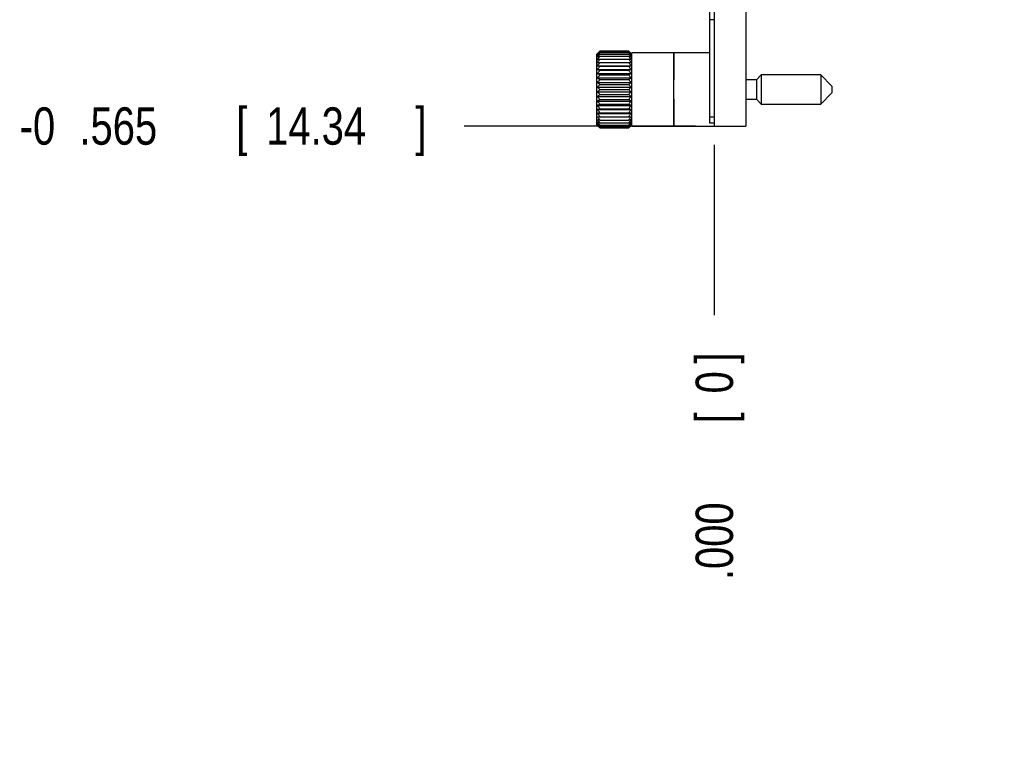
# Model space of a CAD drawing. Header units: inches. Extents: x 0 to 34, y 0 to 22.
# Tile 19 of 59: x 10.6 to 13.9, y 3.8 to 6.3. Entities that reach past the tile are written whole.
import ezdxf

# ---------------------------------------------------------------- set-up
doc = ezdxf.new("R2010")
doc.units = ezdxf.units.IN
doc.header["$LTSCALE"] = 1.87
doc.header["$MEASUREMENT"] = 0
doc.layers.get('0').update_dxf_attribs({"linetype": 'CONTINUOUS'})
doc.layers.add('DATUMCURVES', color=7, linetype='CONTINUOUS')
doc.layers.add('DIMENSIONS', color=7, linetype='CONTINUOUS')
doc.styles.get("Standard").update_dxf_attribs({"font": 'txt', "width": 0.8})
doc.dimstyles.new('DIMSTYLE_1', dxfattribs={"dimtxt": 0.125, "dimasz": 0.18, "dimexe": 0.18, "dimexo": 0.0625, "dimgap": 0.09, "dimtad": 0, "dimtih": 1, "dimtoh": 1, "dimdec": 3, "dimzin": 4, "dimdsep": 46, "dimtxsty": 'STANDARD', "dimblk": '_FILLED', "dimblk1": '_FILLED', "dimblk2": '_FILLED', "dimcen": 0.09, "dimadec": 0, "dimazin": 0, "dimtp": 0.001, "dimtm": 0.001, "dimtfac": 1, "dimtdec": 3, "dimtofl": 0, "dimtmove": 0, "dimatfit": 3, "dimldrblk": '_FILLED', "dimfxl": 1, "dimtolj": 1, "dimtzin": 4, "dimarcsym": 0})

# ---------------------------------------------------------------- blocks, each defined once
blk = doc.blocks.new('*D2')
at = {"layer": 'DIMENSIONS', "color": 2, "linetype": 'CONTINUOUS'}
blk.add_line((19.4346, 6.517), (19.4346, 5.303), dxfattribs=at)
at = {"layer": 'DIMENSIONS', "color": 2, "linetype": 'CONTINUOUS', "width": 0.8}
for s, p in [(']', (19.4971, 5.1405)), ('165.22', (19.4971, 4.5405)), ('[', (19.4971, 4.4405)), ('6.505', (19.4971, 3.8155))]:
    blk.add_text(s, height=0.125, rotation=90, dxfattribs=at).set_placement(p)
blk = doc.blocks.new('_FILLED')
at = {"color": 0, "linetype": 'BYBLOCK'}
blk.add_solid([(0, 0), (-1, 0.174), (-1, -0.174)], dxfattribs=at)
blk = doc.blocks.new('*D3')
at = {"layer": 'DIMENSIONS', "color": 2, "linetype": 'CONTINUOUS'}
blk.add_line((12.9298, 5.8733), (12.9298, 5.303), dxfattribs=at)
at = {"layer": 'DIMENSIONS', "color": 2, "linetype": 'CONTINUOUS', "width": 0.8}
for s, p in [(']', (12.9923, 5.1405)), ('0', (12.9923, 5.0405)), ('[', (12.9923, 4.9405)), ('.000', (12.9923, 4.4155))]:
    blk.add_text(s, height=0.125, rotation=90, dxfattribs=at).set_placement(p)
blk = doc.blocks.new('*D4')
at = {"layer": 'DIMENSIONS', "color": 2, "linetype": 'CONTINUOUS'}
blk.add_line((12.8673, 5.9358), (12.092, 5.9358), dxfattribs=at)
at = {"layer": 'DIMENSIONS', "color": 2, "linetype": 'CONTINUOUS', "width": 0.8}
for s, p in [('-0', (10.6045, 5.8733)), ('.565', (10.8045, 5.8733)), ('[', (11.3295, 5.8733)), ('14.34', (11.4295, 5.8733)), (']', (11.9295, 5.8733))]:
    blk.add_text(s, height=0.125, dxfattribs=at).set_placement(p)

msp = doc.modelspace()

# ---------------------------------------------------------------- linework, layer by layer
at = {"color": 7, "linetype": 'CONTINUOUS'}
for p, q in [((12.9148, 5.9457), (12.9148, 10.992)), ((12.9298, 11.0021), (12.9298, 5.9358)), ((13.0348, 11.0021), (13.0348, 5.9358)), ((12.9298, 6.2917), (12.9148, 6.2917)), ((12.5389, 6.1789), (12.536, 6.1761)), ((12.536, 5.9399), (12.536, 6.1761)), ((12.6434, 6.1867), (12.5467, 6.1867)), ((12.5467, 6.1856), (12.6434, 6.1856)), ((12.5467, 6.1823), (12.6434, 6.1823)), ((12.5467, 6.1769), (12.6434, 6.1769)), ((12.5467, 6.1695), (12.6434, 6.1695)), ((12.644, 6.1862), (12.6434, 6.1867)), ((12.6538, 6.1763), (12.6512, 6.1789)), ((12.6538, 5.9355), (12.6538, 6.1805)), ((12.9148, 6.1805), (12.6538, 6.1805)), ((12.539, 6.149), (12.6511, 6.149)), ((12.539, 6.1378), (12.6511, 6.1378)), ((12.5467, 6.1601), (12.6434, 6.1601)), ((12.5467, 6.1363), (12.6434, 6.1363)), ((12.539, 6.1252), (12.6511, 6.1252)), ((12.539, 6.1115), (12.6511, 6.1115)), ((12.5467, 6.1223), (12.6434, 6.1223)), ((12.5467, 6.1072), (12.6434, 6.1072)), ((13.0871, 6.1068), (13.071, 6.0907)), ((13.0871, 6.1068), (13.0871, 6.0092)), ((13.2859, 6.1068), (13.0871, 6.1068)), ((13.3233, 6.0694), (13.2859, 6.1068)), ((13.2859, 6.1068), (13.2859, 6.0092)), ((12.539, 6.0969), (12.6511, 6.0969)), ((12.539, 6.0816), (12.6511, 6.0816)), ((12.539, 6.0659), (12.6511, 6.0659)), ((12.5467, 6.0913), (12.6434, 6.0913)), ((12.5467, 6.0748), (12.6434, 6.0748)), ((13.071, 6.0907), (13.0348, 6.0907)), ((13.071, 6.0907), (13.071, 6.0253)), ((13.3233, 6.0694), (13.3233, 6.0466)), ((12.539, 6.0501), (12.6511, 6.0501)), ((12.539, 6.0344), (12.6511, 6.0344)), ((12.5467, 6.058), (12.6434, 6.058)), ((12.5467, 6.0412), (12.6434, 6.0412)), ((13.2859, 6.0092), (13.3233, 6.0466)), ((12.539, 6.0191), (12.6511, 6.0191)), ((12.539, 6.0044), (12.6511, 6.0044)), ((12.5467, 6.0247), (12.6434, 6.0247)), ((12.5467, 6.0087), (12.6434, 6.0087)), ((13.0348, 6.0253), (13.071, 6.0253)), ((13.071, 6.0253), (13.0871, 6.0092)), ((13.0871, 6.0092), (13.2859, 6.0092)), ((12.539, 5.9907), (12.6511, 5.9907)), ((12.539, 5.9781), (12.6511, 5.9781)), ((12.539, 5.9669), (12.6511, 5.9669)), ((12.5467, 5.9936), (12.6434, 5.9936)), ((12.5467, 5.9796), (12.6434, 5.9796)), ((12.9298, 5.9657), (12.9148, 5.9657)), ((12.536, 5.9399), (12.5389, 5.937)), ((12.5467, 5.9558), (12.6434, 5.9558)), ((12.5467, 5.9465), (12.6434, 5.9465)), ((12.5467, 5.939), (12.6434, 5.939)), ((12.5467, 5.9336), (12.6434, 5.9336)), ((12.6512, 5.937), (12.6538, 5.9397)), ((12.6538, 5.9355), (12.9298, 5.9355)), ((12.9298, 5.9457), (12.9148, 5.9457)), ((12.9298, 5.9358), (13.0348, 5.9358)), ((12.5461, 5.9298), (12.5467, 5.9292)), ((12.5467, 5.9303), (12.6434, 5.9303)), ((12.5467, 5.9292), (12.6434, 5.9292))]:
    msp.add_line(p, q, dxfattribs=at)
for points, knots in [([(12.5461, 6.1862), (12.5454, 6.1855), (12.5439, 6.1839), (12.5415, 6.1814), (12.5398, 6.1797), (12.539, 6.1788)], [0, 0, 0, 0, 0.289275, 0.648111, 1, 1, 1, 1]), ([(12.539, 6.1788), (12.5398, 6.1796), (12.5415, 6.1811), (12.5441, 6.1833), (12.5458, 6.1849), (12.5467, 6.1856)], [0, 0, 0, 0, 0.326372, 0.659714, 1, 1, 1, 1]), ([(12.5467, 6.1856), (12.5458, 6.1846), (12.544, 6.1827), (12.5415, 6.1797), (12.5398, 6.1777), (12.539, 6.1767)], [0, 0, 0, 0, 0.33932, 0.672656, 1, 1, 1, 1]), ([(12.539, 6.1767), (12.5398, 6.1774), (12.5415, 6.1786), (12.5441, 6.1805), (12.5458, 6.1817), (12.5467, 6.1823)], [0, 0, 0, 0, 0.325637, 0.658984, 1, 1, 1, 1]), ([(12.5467, 6.1823), (12.5458, 6.1812), (12.544, 6.1791), (12.5415, 6.1759), (12.5398, 6.1737), (12.539, 6.1726)], [0, 0, 0, 0, 0.33898, 0.672315, 1, 1, 1, 1]), ([(12.539, 6.1726), (12.5398, 6.1731), (12.5415, 6.1741), (12.5441, 6.1755), (12.5458, 6.1764), (12.5467, 6.1769)], [0, 0, 0, 0, 0.324774, 0.658129, 1, 1, 1, 1]), ([(12.5467, 6.1769), (12.5458, 6.1758), (12.544, 6.1735), (12.5415, 6.17), (12.5398, 6.1677), (12.539, 6.1666)], [0, 0, 0, 0, 0.338736, 0.67207, 1, 1, 1, 1]), ([(12.539, 6.1666), (12.5398, 6.1669), (12.5415, 6.1675), (12.5441, 6.1685), (12.5458, 6.1691), (12.5467, 6.1695)], [0, 0, 0, 0, 0.323884, 0.657248, 1, 1, 1, 1]), ([(12.5467, 6.1695), (12.5458, 6.1683), (12.544, 6.1659), (12.5415, 6.1623), (12.5398, 6.1598), (12.539, 6.1587)], [0, 0, 0, 0, 0.338571, 0.671905, 1, 1, 1, 1]), ([(12.6434, 6.1856), (12.6443, 6.1849), (12.646, 6.1833), (12.6486, 6.1811), (12.6502, 6.1796), (12.6511, 6.1788)], [0, 0, 0, 0, 0.340286, 0.673628, 1, 1, 1, 1]), ([(12.6511, 6.1767), (12.6502, 6.1777), (12.6486, 6.1797), (12.646, 6.1827), (12.6443, 6.1846), (12.6434, 6.1856)], [0, 0, 0, 0, 0.327344, 0.66068, 1, 1, 1, 1]), ([(12.6434, 6.1823), (12.6443, 6.1817), (12.646, 6.1805), (12.6486, 6.1786), (12.6502, 6.1774), (12.6511, 6.1767)], [0, 0, 0, 0, 0.341016, 0.674363, 1, 1, 1, 1]), ([(12.6511, 6.1726), (12.6502, 6.1737), (12.6486, 6.1759), (12.646, 6.1791), (12.6443, 6.1812), (12.6434, 6.1823)], [0, 0, 0, 0, 0.327685, 0.66102, 1, 1, 1, 1]), ([(12.6434, 6.1769), (12.6443, 6.1764), (12.646, 6.1755), (12.6486, 6.1741), (12.6502, 6.1731), (12.6511, 6.1726)], [0, 0, 0, 0, 0.341871, 0.675226, 1, 1, 1, 1]), ([(12.6511, 6.1666), (12.6502, 6.1677), (12.6486, 6.17), (12.646, 6.1735), (12.6443, 6.1758), (12.6434, 6.1769)], [0, 0, 0, 0, 0.32793, 0.661264, 1, 1, 1, 1]), ([(12.6434, 6.1695), (12.6443, 6.1691), (12.646, 6.1685), (12.6486, 6.1675), (12.6502, 6.1669), (12.6511, 6.1666)], [0, 0, 0, 0, 0.342752, 0.676116, 1, 1, 1, 1]), ([(12.6511, 6.1587), (12.6502, 6.1598), (12.6486, 6.1623), (12.646, 6.1659), (12.6443, 6.1683), (12.6434, 6.1695)], [0, 0, 0, 0, 0.328095, 0.661429, 1, 1, 1, 1]), ([(12.6511, 6.1788), (12.6502, 6.1797), (12.6486, 6.1815), (12.6462, 6.1839), (12.6446, 6.1855), (12.644, 6.1862)], [0, 0, 0, 0, 0.357435, 0.716301, 1, 1, 1, 1]), ([(12.539, 6.1587), (12.5398, 6.1588), (12.5415, 6.1591), (12.5441, 6.1596), (12.5458, 6.16), (12.5467, 6.1601)], [0, 0, 0, 0, 0.32317, 0.656543, 1, 1, 1, 1]), ([(12.5467, 6.1601), (12.5458, 6.1589), (12.544, 6.1564), (12.5415, 6.1527), (12.5398, 6.1502), (12.539, 6.149)], [0, 0, 0, 0, 0.338475, 0.671808, 1, 1, 1, 1]), ([(12.5467, 6.149), (12.5458, 6.1478), (12.544, 6.1453), (12.5415, 6.1415), (12.5398, 6.1391), (12.539, 6.1378)], [0, 0, 0, 0, 0.338439, 0.671772, 1, 1, 1, 1]), ([(12.539, 6.1378), (12.5398, 6.1376), (12.5415, 6.1373), (12.5441, 6.1368), (12.5458, 6.1365), (12.5467, 6.1363)], [0, 0, 0, 0, 0.323147, 0.656519, 1, 1, 1, 1]), ([(12.5467, 6.1363), (12.5458, 6.1351), (12.544, 6.1326), (12.5415, 6.1289), (12.5398, 6.1265), (12.539, 6.1252)], [0, 0, 0, 0, 0.338463, 0.671796, 1, 1, 1, 1]), ([(12.6434, 6.1601), (12.6443, 6.16), (12.646, 6.1596), (12.6486, 6.1591), (12.6502, 6.1588), (12.6511, 6.1587)], [0, 0, 0, 0, 0.343457, 0.67683, 1, 1, 1, 1]), ([(12.6511, 6.149), (12.6502, 6.1502), (12.6486, 6.1527), (12.646, 6.1564), (12.6443, 6.1589), (12.6434, 6.1601)], [0, 0, 0, 0, 0.328192, 0.661525, 1, 1, 1, 1]), ([(12.6511, 6.1378), (12.6502, 6.1391), (12.6486, 6.1415), (12.646, 6.1453), (12.6443, 6.1478), (12.6434, 6.149)], [0, 0, 0, 0, 0.328228, 0.661561, 1, 1, 1, 1]), ([(12.6434, 6.1363), (12.6443, 6.1365), (12.646, 6.1368), (12.6486, 6.1373), (12.6502, 6.1376), (12.6511, 6.1378)], [0, 0, 0, 0, 0.343481, 0.676853, 1, 1, 1, 1]), ([(12.6511, 6.1252), (12.6502, 6.1265), (12.6486, 6.1289), (12.646, 6.1326), (12.6443, 6.1351), (12.6434, 6.1363)], [0, 0, 0, 0, 0.328204, 0.661537, 1, 1, 1, 1]), ([(12.539, 6.1252), (12.5398, 6.1249), (12.5415, 6.1243), (12.5441, 6.1233), (12.5458, 6.1227), (12.5467, 6.1223)], [0, 0, 0, 0, 0.323836, 0.657199, 1, 1, 1, 1]), ([(12.5467, 6.1223), (12.5458, 6.1211), (12.544, 6.1187), (12.5415, 6.1151), (12.5398, 6.1127), (12.539, 6.1115)], [0, 0, 0, 0, 0.338548, 0.671882, 1, 1, 1, 1]), ([(12.539, 6.1115), (12.5398, 6.1111), (12.5415, 6.1101), (12.5441, 6.1087), (12.5458, 6.1077), (12.5467, 6.1072)], [0, 0, 0, 0, 0.324701, 0.658055, 1, 1, 1, 1]), ([(12.5467, 6.1072), (12.5458, 6.1061), (12.544, 6.1038), (12.5415, 6.1003), (12.5398, 6.098), (12.539, 6.0969)], [0, 0, 0, 0, 0.338701, 0.672035, 1, 1, 1, 1]), ([(12.6434, 6.1223), (12.6443, 6.1227), (12.646, 6.1233), (12.6486, 6.1243), (12.6502, 6.1249), (12.6511, 6.1252)], [0, 0, 0, 0, 0.342801, 0.676164, 1, 1, 1, 1]), ([(12.6511, 6.1115), (12.6502, 6.1127), (12.6486, 6.1151), (12.646, 6.1187), (12.6443, 6.1211), (12.6434, 6.1223)], [0, 0, 0, 0, 0.328118, 0.661452, 1, 1, 1, 1]), ([(12.6434, 6.1072), (12.6443, 6.1077), (12.646, 6.1087), (12.6486, 6.1101), (12.6502, 6.1111), (12.6511, 6.1115)], [0, 0, 0, 0, 0.341945, 0.675299, 1, 1, 1, 1]), ([(12.6511, 6.0969), (12.6502, 6.098), (12.6486, 6.1003), (12.646, 6.1038), (12.6443, 6.1061), (12.6434, 6.1072)], [0, 0, 0, 0, 0.327965, 0.661299, 1, 1, 1, 1]), ([(12.539, 6.0969), (12.5398, 6.0963), (12.5415, 6.095), (12.5441, 6.0932), (12.5458, 6.0919), (12.5467, 6.0913)], [0, 0, 0, 0, 0.325536, 0.658882, 1, 1, 1, 1]), ([(12.5467, 6.0913), (12.5458, 6.0902), (12.544, 6.0881), (12.5415, 6.0848), (12.5398, 6.0827), (12.539, 6.0816)], [0, 0, 0, 0, 0.338933, 0.672268, 1, 1, 1, 1]), ([(12.539, 6.0816), (12.5398, 6.0808), (12.5415, 6.0793), (12.5441, 6.0771), (12.5458, 6.0755), (12.5467, 6.0748)], [0, 0, 0, 0, 0.32624, 0.659581, 1, 1, 1, 1]), ([(12.5467, 6.0748), (12.5458, 6.0738), (12.544, 6.0718), (12.5415, 6.0689), (12.5398, 6.0669), (12.539, 6.0659)], [0, 0, 0, 0, 0.33926, 0.672596, 1, 1, 1, 1]), ([(12.539, 6.0659), (12.5398, 6.065), (12.5415, 6.0633), (12.544, 6.0606), (12.5458, 6.0589), (12.5467, 6.058)], [0, 0, 0, 0, 0.326789, 0.660127, 1, 1, 1, 1]), ([(12.6434, 6.0913), (12.6443, 6.0919), (12.646, 6.0932), (12.6486, 6.095), (12.6502, 6.0963), (12.6511, 6.0969)], [0, 0, 0, 0, 0.341118, 0.674464, 1, 1, 1, 1]), ([(12.6511, 6.0816), (12.6502, 6.0827), (12.6486, 6.0848), (12.646, 6.0881), (12.6443, 6.0902), (12.6434, 6.0913)], [0, 0, 0, 0, 0.327732, 0.661067, 1, 1, 1, 1]), ([(12.6434, 6.0748), (12.6443, 6.0755), (12.646, 6.0771), (12.6486, 6.0793), (12.6502, 6.0808), (12.6511, 6.0816)], [0, 0, 0, 0, 0.340419, 0.67376, 1, 1, 1, 1]), ([(12.6511, 6.0659), (12.6502, 6.0669), (12.6486, 6.0689), (12.646, 6.0718), (12.6443, 6.0738), (12.6434, 6.0748)], [0, 0, 0, 0, 0.327404, 0.66074, 1, 1, 1, 1]), ([(12.6434, 6.058), (12.6443, 6.0589), (12.646, 6.0606), (12.6486, 6.0633), (12.6502, 6.065), (12.6511, 6.0659)], [0, 0, 0, 0, 0.339873, 0.673211, 1, 1, 1, 1]), ([(12.5467, 6.058), (12.5458, 6.0571), (12.544, 6.0553), (12.5415, 6.0527), (12.5398, 6.0509), (12.539, 6.0501)], [0, 0, 0, 0, 0.339873, 0.673211, 1, 1, 1, 1]), ([(12.539, 6.0501), (12.5398, 6.0491), (12.5415, 6.0471), (12.544, 6.0441), (12.5458, 6.0422), (12.5467, 6.0412)], [0, 0, 0, 0, 0.327404, 0.66074, 1, 1, 1, 1]), ([(12.5467, 6.0412), (12.5458, 6.0404), (12.5441, 6.0389), (12.5415, 6.0366), (12.5398, 6.0351), (12.539, 6.0344)], [0, 0, 0, 0, 0.340419, 0.67376, 1, 1, 1, 1]), ([(12.539, 6.0344), (12.5398, 6.0333), (12.5415, 6.0311), (12.544, 6.0279), (12.5458, 6.0257), (12.5467, 6.0247)], [0, 0, 0, 0, 0.327732, 0.661067, 1, 1, 1, 1]), ([(12.6511, 6.0501), (12.6502, 6.0509), (12.6486, 6.0527), (12.646, 6.0553), (12.6443, 6.0571), (12.6434, 6.058)], [0, 0, 0, 0, 0.326789, 0.660127, 1, 1, 1, 1]), ([(12.6434, 6.0412), (12.6443, 6.0422), (12.646, 6.0441), (12.6486, 6.0471), (12.6502, 6.0491), (12.6511, 6.0501)], [0, 0, 0, 0, 0.33926, 0.672596, 1, 1, 1, 1]), ([(12.6511, 6.0344), (12.6502, 6.0351), (12.6486, 6.0366), (12.646, 6.0389), (12.6443, 6.0404), (12.6434, 6.0412)], [0, 0, 0, 0, 0.32624, 0.659581, 1, 1, 1, 1]), ([(12.6434, 6.0247), (12.6443, 6.0257), (12.646, 6.0279), (12.6486, 6.0311), (12.6502, 6.0333), (12.6511, 6.0344)], [0, 0, 0, 0, 0.338933, 0.672268, 1, 1, 1, 1]), ([(12.5467, 6.0247), (12.5458, 6.024), (12.5441, 6.0228), (12.5415, 6.0209), (12.5398, 6.0197), (12.539, 6.0191)], [0, 0, 0, 0, 0.341118, 0.674464, 1, 1, 1, 1]), ([(12.539, 6.0191), (12.5398, 6.0179), (12.5415, 6.0156), (12.544, 6.0122), (12.5458, 6.0099), (12.5467, 6.0087)], [0, 0, 0, 0, 0.327965, 0.661299, 1, 1, 1, 1]), ([(12.5467, 6.0087), (12.5458, 6.0082), (12.5441, 6.0073), (12.5415, 6.0059), (12.5398, 6.0049), (12.539, 6.0044)], [0, 0, 0, 0, 0.341945, 0.675299, 1, 1, 1, 1]), ([(12.539, 6.0044), (12.5398, 6.0032), (12.5415, 6.0008), (12.544, 5.9972), (12.5458, 5.9948), (12.5467, 5.9936)], [0, 0, 0, 0, 0.328118, 0.661452, 1, 1, 1, 1]), ([(12.6511, 6.0191), (12.6502, 6.0197), (12.6486, 6.0209), (12.646, 6.0228), (12.6443, 6.024), (12.6434, 6.0247)], [0, 0, 0, 0, 0.325536, 0.658882, 1, 1, 1, 1]), ([(12.6434, 6.0087), (12.6443, 6.0099), (12.646, 6.0122), (12.6486, 6.0156), (12.6502, 6.0179), (12.6511, 6.0191)], [0, 0, 0, 0, 0.338701, 0.672035, 1, 1, 1, 1]), ([(12.6511, 6.0044), (12.6502, 6.0049), (12.6486, 6.0059), (12.646, 6.0073), (12.6443, 6.0082), (12.6434, 6.0087)], [0, 0, 0, 0, 0.324701, 0.658055, 1, 1, 1, 1]), ([(12.6434, 5.9936), (12.6443, 5.9948), (12.646, 5.9972), (12.6486, 6.0008), (12.6502, 6.0032), (12.6511, 6.0044)], [0, 0, 0, 0, 0.338548, 0.671882, 1, 1, 1, 1]), ([(12.5467, 5.9936), (12.5458, 5.9933), (12.5441, 5.9926), (12.5415, 5.9917), (12.5398, 5.991), (12.539, 5.9907)], [0, 0, 0, 0, 0.342801, 0.676164, 1, 1, 1, 1]), ([(12.539, 5.9907), (12.5398, 5.9895), (12.5415, 5.987), (12.544, 5.9833), (12.5458, 5.9808), (12.5467, 5.9796)], [0, 0, 0, 0, 0.328204, 0.661537, 1, 1, 1, 1]), ([(12.5467, 5.9796), (12.5458, 5.9794), (12.5441, 5.9791), (12.5415, 5.9786), (12.5398, 5.9783), (12.539, 5.9781)], [0, 0, 0, 0, 0.343481, 0.676853, 1, 1, 1, 1]), ([(12.539, 5.9781), (12.5398, 5.9769), (12.5415, 5.9744), (12.544, 5.9707), (12.5458, 5.9682), (12.5467, 5.9669)], [0, 0, 0, 0, 0.328228, 0.661561, 1, 1, 1, 1]), ([(12.539, 5.9669), (12.5398, 5.9657), (12.5415, 5.9632), (12.544, 5.9595), (12.5458, 5.9571), (12.5467, 5.9558)], [0, 0, 0, 0, 0.328192, 0.661525, 1, 1, 1, 1]), ([(12.6511, 5.9907), (12.6502, 5.991), (12.6486, 5.9917), (12.646, 5.9926), (12.6443, 5.9933), (12.6434, 5.9936)], [0, 0, 0, 0, 0.323836, 0.657199, 1, 1, 1, 1]), ([(12.6434, 5.9796), (12.6443, 5.9808), (12.646, 5.9833), (12.6486, 5.987), (12.6502, 5.9895), (12.6511, 5.9907)], [0, 0, 0, 0, 0.338463, 0.671796, 1, 1, 1, 1]), ([(12.6511, 5.9781), (12.6502, 5.9783), (12.6486, 5.9786), (12.646, 5.9791), (12.6443, 5.9794), (12.6434, 5.9796)], [0, 0, 0, 0, 0.323147, 0.656519, 1, 1, 1, 1]), ([(12.6434, 5.9669), (12.6443, 5.9682), (12.646, 5.9707), (12.6486, 5.9744), (12.6502, 5.9769), (12.6511, 5.9781)], [0, 0, 0, 0, 0.338439, 0.671772, 1, 1, 1, 1]), ([(12.6434, 5.9558), (12.6443, 5.9571), (12.646, 5.9595), (12.6486, 5.9632), (12.6502, 5.9657), (12.6511, 5.9669)], [0, 0, 0, 0, 0.338475, 0.671808, 1, 1, 1, 1]), ([(12.5467, 5.9558), (12.5458, 5.956), (12.5441, 5.9563), (12.5415, 5.9568), (12.5398, 5.9571), (12.539, 5.9573)], [0, 0, 0, 0, 0.343457, 0.67683, 1, 1, 1, 1]), ([(12.539, 5.9573), (12.5398, 5.9561), (12.5415, 5.9537), (12.544, 5.9501), (12.5458, 5.9477), (12.5467, 5.9465)], [0, 0, 0, 0, 0.328095, 0.661429, 1, 1, 1, 1]), ([(12.5467, 5.9465), (12.5458, 5.9468), (12.5441, 5.9474), (12.5415, 5.9484), (12.5398, 5.9491), (12.539, 5.9494)], [0, 0, 0, 0, 0.342752, 0.676116, 1, 1, 1, 1]), ([(12.539, 5.9494), (12.5398, 5.9482), (12.5415, 5.9459), (12.544, 5.9425), (12.5458, 5.9402), (12.5467, 5.939)], [0, 0, 0, 0, 0.32793, 0.661264, 1, 1, 1, 1]), ([(12.5467, 5.939), (12.5458, 5.9395), (12.5441, 5.9405), (12.5415, 5.9419), (12.5398, 5.9428), (12.539, 5.9433)], [0, 0, 0, 0, 0.341871, 0.675226, 1, 1, 1, 1]), ([(12.539, 5.9433), (12.5398, 5.9422), (12.5415, 5.9401), (12.544, 5.9369), (12.5458, 5.9347), (12.5467, 5.9336)], [0, 0, 0, 0, 0.327685, 0.66102, 1, 1, 1, 1]), ([(12.5467, 5.9336), (12.5458, 5.9342), (12.5441, 5.9355), (12.5415, 5.9374), (12.5398, 5.9386), (12.539, 5.9392)], [0, 0, 0, 0, 0.341016, 0.674363, 1, 1, 1, 1]), ([(12.539, 5.9392), (12.5398, 5.9382), (12.5415, 5.9363), (12.544, 5.9333), (12.5458, 5.9313), (12.5467, 5.9303)], [0, 0, 0, 0, 0.327344, 0.66068, 1, 1, 1, 1]), ([(12.5467, 5.9303), (12.5458, 5.9311), (12.5441, 5.9326), (12.5415, 5.9349), (12.5398, 5.9364), (12.539, 5.9372)], [0, 0, 0, 0, 0.340286, 0.673628, 1, 1, 1, 1]), ([(12.539, 5.9372), (12.5398, 5.9363), (12.5415, 5.9345), (12.5439, 5.9321), (12.5454, 5.9305), (12.5461, 5.9298)], [0, 0, 0, 0, 0.351889, 0.710725, 1, 1, 1, 1]), ([(12.6511, 5.9573), (12.6502, 5.9571), (12.6486, 5.9568), (12.646, 5.9563), (12.6443, 5.956), (12.6434, 5.9558)], [0, 0, 0, 0, 0.32317, 0.656543, 1, 1, 1, 1]), ([(12.6434, 5.9465), (12.6443, 5.9477), (12.646, 5.9501), (12.6486, 5.9537), (12.6502, 5.9561), (12.6511, 5.9573)], [0, 0, 0, 0, 0.338571, 0.671905, 1, 1, 1, 1]), ([(12.6511, 5.9494), (12.6502, 5.9491), (12.6486, 5.9484), (12.646, 5.9474), (12.6443, 5.9468), (12.6434, 5.9465)], [0, 0, 0, 0, 0.323884, 0.657248, 1, 1, 1, 1]), ([(12.6434, 5.939), (12.6443, 5.9402), (12.646, 5.9425), (12.6486, 5.9459), (12.6502, 5.9482), (12.6511, 5.9494)], [0, 0, 0, 0, 0.338736, 0.67207, 1, 1, 1, 1]), ([(12.6511, 5.9433), (12.6502, 5.9428), (12.6486, 5.9419), (12.646, 5.9405), (12.6443, 5.9395), (12.6434, 5.939)], [0, 0, 0, 0, 0.324774, 0.658129, 1, 1, 1, 1]), ([(12.6434, 5.9336), (12.6443, 5.9347), (12.646, 5.9369), (12.6486, 5.9401), (12.6502, 5.9422), (12.6511, 5.9433)], [0, 0, 0, 0, 0.33898, 0.672315, 1, 1, 1, 1]), ([(12.6511, 5.9392), (12.6502, 5.9386), (12.6486, 5.9374), (12.646, 5.9355), (12.6443, 5.9342), (12.6434, 5.9336)], [0, 0, 0, 0, 0.325637, 0.658984, 1, 1, 1, 1]), ([(12.6434, 5.9303), (12.6443, 5.9313), (12.646, 5.9333), (12.6486, 5.9363), (12.6502, 5.9382), (12.6511, 5.9392)], [0, 0, 0, 0, 0.33932, 0.672656, 1, 1, 1, 1]), ([(12.6511, 5.9372), (12.6502, 5.9364), (12.6486, 5.9349), (12.646, 5.9326), (12.6443, 5.9311), (12.6434, 5.9303)], [0, 0, 0, 0, 0.326372, 0.659714, 1, 1, 1, 1]), ([(12.644, 5.9298), (12.6447, 5.9305), (12.6462, 5.9321), (12.6486, 5.9345), (12.6502, 5.9363), (12.6511, 5.9372)], [0, 0, 0, 0, 0.289275, 0.648111, 1, 1, 1, 1])]:
    msp.add_open_spline(points, degree=3, knots=knots, dxfattribs=at)
for points in [[(12.5467, 6.1867), (12.5465, 6.1865), (12.5463, 6.1863), (12.5461, 6.1862)], [(12.644, 6.1862), (12.6438, 6.1863), (12.6436, 6.1865), (12.6434, 6.1867)], [(12.5461, 5.9298), (12.5463, 5.9296), (12.5465, 5.9294), (12.5467, 5.9292)], [(12.6434, 5.9292), (12.6436, 5.9294), (12.6438, 5.9296), (12.644, 5.9298)]]:
    msp.add_open_spline(points, degree=3, dxfattribs=at)
at = {"color": 3, "linetype": 'CONTINUOUS'}
for points, knots in [([(12.7938, 6.058, 0.2385), (12.7938, 6.0602, 0.2385), (12.7938, 6.0648, 0.2384), (12.7938, 6.0741, 0.2376), (12.7938, 6.0862, 0.2355), (12.7938, 6.1009, 0.2311), (12.7938, 6.1206, 0.2223), (12.7938, 6.1439, 0.2056), (12.7938, 6.1655, 0.1781), (12.7938, 6.1785, 0.1456), (12.7938, 6.1819, 0.1121), (12.7938, 6.1774, 0.0857), (12.7938, 6.1706, 0.0671), (12.7938, 6.1643, 0.0546), (12.7938, 6.1566, 0.043), (12.7938, 6.144, 0.0277), (12.7938, 6.1233, 0.0107), (12.7938, 6.1028, 0.0014), (12.7938, 6.0913, -0.0019), (12.7938, 6.0907, -0.002)], [0, 0, 0, 0, 0.019191, 0.038968, 0.080223, 0.123724, 0.169239, 0.265053, 0.364778, 0.464504, 0.560318, 0.649154, 0.690419, 0.729362, 0.768305, 0.809569, 0.898405, 0.994219, 1, 1, 1, 1]), ([(12.7938, 6.0253, -0.002), (12.7938, 6.0246, -0.0019), (12.7938, 6.0132, 0.0014), (12.7938, 5.9926, 0.0107), (12.7938, 5.972, 0.0277), (12.7938, 5.9593, 0.043), (12.7938, 5.9517, 0.0546), (12.7938, 5.9454, 0.0671), (12.7938, 5.9385, 0.0857), (12.7938, 5.9341, 0.1121), (12.7938, 5.9374, 0.1456), (12.7938, 5.9504, 0.1781), (12.7938, 5.9721, 0.2056), (12.7938, 5.9953, 0.2223), (12.7938, 6.0151, 0.2311), (12.7938, 6.0297, 0.2355), (12.7938, 6.0418, 0.2376), (12.7938, 6.0512, 0.2384), (12.7938, 6.0557, 0.2385), (12.7938, 6.058, 0.2385)], [0, 0, 0, 0, 0.005781, 0.101595, 0.190431, 0.231695, 0.270638, 0.309581, 0.350846, 0.439682, 0.535496, 0.635222, 0.734947, 0.830761, 0.876276, 0.919777, 0.961032, 0.980809, 1, 1, 1, 1])]:
    msp.add_open_spline(points, degree=3, knots=knots, dxfattribs=at)
at = {"layer": 'DATUMCURVES', "color": 40, "linetype": 'CONTINUOUS'}
msp.add_open_spline([(12.9148, 5.9657, 0.3981), (12.9148, 5.9826, 0.3981), (12.9148, 6.0912, 0.3981), (12.9148, 6.1997, 0.3981), (12.9148, 6.2912, 0.3981)], degree=3, knots=[0, 0, 0, 0, 0.15625, 1, 1, 1, 1], dxfattribs=at)
msp.add_open_spline([(12.9148, 5.9664, 0.3974), (12.9148, 5.9661, 0.3976), (12.9148, 5.9659, 0.3978), (12.9148, 5.9657, 0.3981)], degree=3, dxfattribs=at)

# ---------------------------------------------------------------- dimensions: what is measured, and where the dimension line sits
at = {"layer": 'DIMENSIONS', "color": 2, "linetype": 'CONTINUOUS'}
dim = msp.add_ordinate_dim(feature_location=(12.8673, 5.9358), offset=(-0.7753, 0), dtype=0, origin=(12.9298, 6.5005), text='-0<>', dimstyle='DIMSTYLE_1', dxfattribs=at)
dim.commit()
dim.dimension.update_dxf_attribs({"geometry": '*D4', "text_midpoint": (11.317, 5.9358)})
for feature_location, offset, origin, picture, middle in [((19.4346, 6.517), (0, -1.214), (12.9298, 5.9358), '*D2', (19.4346, 4.528)), ((12.9298261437, 5.8733276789), (0, -0.5703316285), (12.9298261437, 5.9358276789), '*D3', (12.9298261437, 4.8279960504))]:
    dim = msp.add_ordinate_dim(feature_location=feature_location, offset=offset, dtype=1, origin=origin, dimstyle='DIMSTYLE_1', dxfattribs=at)
    dim.commit()
    dim.dimension.update_dxf_attribs({"geometry": picture, "text_midpoint": middle})

doc.saveas('drawing.dxf')
